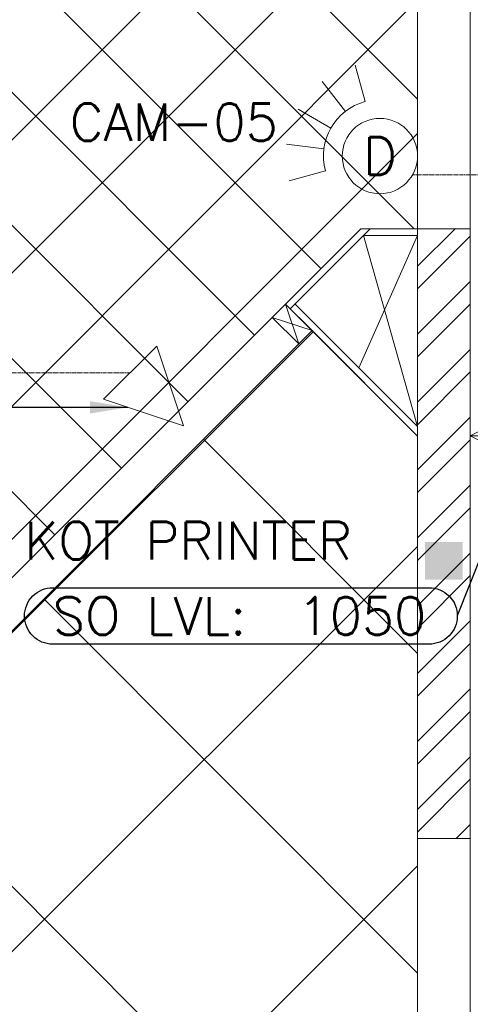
# Model space of a CAD drawing. Header units: millimetres. Extents: x -150 to 17700, y -13097 to 13830.
# Tile 57 of 67: x 13393 to 14590, y 6480 to 9095. Entities that reach past the tile are written whole.
import ezdxf
from ezdxf.enums import TextEntityAlignment as Align

# ---------------------------------------------------------------- set-up
doc = ezdxf.new("R2010")
doc.units = ezdxf.units.MM
doc.header["$MEASUREMENT"] = 0
doc.linetypes.add('HIDDENX2', pattern=[0.75, 0.5, -0.25])
doc.layers.get('0').update_dxf_attribs({"lineweight": 5})
doc.layers.add('ELEC-SO-LVL-TAG', color=7, linetype='Continuous')
for name, color, linetype, lineweight, true_color in [('M-MEP-ELIT-CABLE', 7, 'HIDDENX2', 20, 0x960000), ('M-MEP-ELIT-DEVICES', 5, 'Continuous', 20, 0x0000ff), ('M-MEP-ELTV-CABLE', 7, 'HIDDENX2', 20, 0x007d00), ('M-MEP-ELTV-CAM', 5, 'Continuous', 20, 0x0000ff), ('RCP XREF$0$A-140MM', 9, 'Continuous', 0, 0x808080), ('RCP XREF$0$A-BULKHEAD', 9, 'Continuous', 0, 0x808080), ('RCP XREF$0$A-CEILING-01', 9, 'Continuous', 0, 0x808080), ('RCP XREF$0$A-CEILING-04', 9, 'Continuous', 0, 0x808080), ('RCP XREF$0$A-JOINERY', 9, 'Continuous', 0, 0x808080), ('RCP XREF$0$A-Wall & Column', 9, 'Continuous', 0, 0x808080)]:
    doc.layers.add(name, color=color, linetype=linetype, lineweight=lineweight, true_color=true_color)
doc.layers.add('M-MEP-ELLG-TEXT', color=7, linetype='Continuous', lineweight=15)
doc.layers.add('M-MEP-GEN', color=7, linetype='Continuous', lineweight=5)
doc.styles.add('Oswald Light', font='txt')
doc.styles.add('ROMANS-100', font='romans.shx')
doc.styles.get("Standard").update_dxf_attribs({"font": 'romans.shx'})
doc.dimstyles.new('MDS-50', dxfattribs={"dimtxt": 100, "dimasz": 100, "dimexe": 50, "dimexo": 50, "dimgap": 25, "dimtad": 1, "dimdec": 0, "dimtxsty": 'Oswald Light', "dimcen": 0, "dimdle": 1.5875, "dimazin": 0, "dimtfac": 1, "dimtdec": 0, "dimtix": 1, "dimtmove": 0, "dimatfit": 0, "dimfxl": 1, "dimfrac": 2, "dimtolj": 1, "dimarcsym": 0})

# ---------------------------------------------------------------- blocks, each defined once
blk = doc.blocks.new('RCP XREF')
at = {"lineweight": 0, "true_color": 0x808080}
h = blk.add_hatch(color=8, dxfattribs=at)
h.dxf.hatch_style = 1
h.paths.add_polyline_path([(14470, 9520), (14570, 9520), (14570, 9420), (14470, 9420)])
h.paths.add_polyline_path([(17250, 9520), (17350, 9520), (17350, 9420), (17250, 9420)])
h.paths.add_polyline_path([(14470, 7708), (14570, 7708), (14570, 7608), (14470, 7608)])
h.paths.add_polyline_path([(14470, 5890), (14570, 5890), (14570, 5790), (14470, 5790)])
h.paths.add_polyline_path([(14470, 4080), (14570, 4080), (14570, 3980), (14470, 3980)])
h.paths.add_polyline_path([(15202, 2270), (15302, 2270), (15302, 2170), (15202, 2170)])
h.paths.add_polyline_path([(17250, 2270), (17350, 2270), (17350, 2170), (17250, 2170)])
h.paths.add_polyline_path([(17250, 4080), (17350, 4080), (17350, 3980), (17250, 3980)])
h.paths.add_polyline_path([(17250, 5890), (17350, 5890), (17350, 5790), (17250, 5790)])
h.paths.add_polyline_path([(17250, 7708), (17350, 7708), (17350, 7608), (17250, 7608)])
at = {"color": 8, "lineweight": 0, "true_color": 0x808080}
for p, q in [((14298.8, 8540), (14098.8, 8340)), ((14324.3, 8540), (14111.6, 8327.3)), ((14450, 8540), (14298.8, 8540)), ((14450, 8522), (14306.3, 8522)), ((14063.5, 8304.6), (14098.8, 8340)), ((14098.8, 8340), (14450, 7988.8)), ((14098.8, 8340), (14169.5, 8269.3)), ((14124.3, 8340), (14450, 8014.3)), ((14134.2, 8233.9), (14063.5, 8304.6)), ((14169.5, 8269.3), (14134.2, 8233.9))]:
    blk.add_line(p, q, dxfattribs=at)
at = {"layer": 'RCP XREF$0$A-140MM', "color": 8, "linetype": 'Continuous', "lineweight": 0, "true_color": 0x808080}
for p, q in [((14450, 8440.2), (14549.8, 8540)), ((14450, 8380.1), (14590, 8520.1)), ((14450, 8259.9), (14590, 8399.9)), ((14450, 8199.8), (14590, 8339.8)), ((14450, 8079.6), (14590, 8219.6)), ((14450, 8019.5), (14590, 8159.5)), ((14450, 7899.3), (14590, 8039.3)), ((14450, 7839.2), (14590, 7979.2)), ((14450, 7719), (14590, 7859)), ((14450, 7658.9), (14590, 7798.9)), ((14450, 7538.6), (14590, 7678.6)), ((14450, 7478.5), (14590, 7618.5)), ((14450, 7358.3), (14590, 7498.3)), ((14450, 7298.2), (14590, 7438.2)), ((14450, 7178), (14590, 7318)), ((14450, 7117.9), (14590, 7257.9)), ((14450, 6997.7), (14590, 7137.7)), ((14450, 6937.6), (14590, 7077.6)), ((14552.6, 6920), (14590, 6957.4))]:
    blk.add_line(p, q, dxfattribs=at)
at = {"layer": 'RCP XREF$0$A-BULKHEAD', "color": 8, "lineweight": 0, "ltscale": 5, "true_color": 0x808080}
for p, q in [((11196.7, 5437.9), (14098.8, 8340)), ((14098.8, 8340), (14169.5, 8269.3)), ((14169.5, 8269.3), (11987.9, 6087.6))]:
    blk.add_line(p, q, dxfattribs=at)
at = {"layer": 'RCP XREF$0$A-CEILING-01', "color": 8, "linetype": 'Continuous', "lineweight": 0, "true_color": 0x808080}
for p, q in [((13662.8, 7904), (8186.8, 13380)), ((13839.6, 8080.7), (8540.3, 13380)), ((14016.3, 8257.5), (8893.9, 13380)), ((14193.1, 8434.3), (9247.4, 13380)), ((14450, 8884.5), (9954.5, 13380)), ((14441, 8540), (11886.7, 11094.2)), ((7866.2, 3270), (14450, 9853.8)), ((8219.7, 3270), (14450, 9500.3)), ((13486, 7727.2), (12020, 9193.2)), ((8573.3, 3270), (14450, 9146.7)), ((8926.9, 3270), (14450, 8793.1))]:
    blk.add_line(p, q, dxfattribs=at)
at = {"layer": 'RCP XREF$0$A-CEILING-01', "color": 8, "lineweight": 0, "true_color": 0x808080}
for p, q in [((14450, 8540), (14450, 9620)), ((11904.4, 6145.6), (14298.8, 8540)), ((14298.8, 8540), (14450, 8540)), ((14169.5, 8269.3), (11987.9, 6087.6)), ((14450, 7988.8), (14169.5, 8269.3)), ((14450, 6923.4), (14450, 7988.8)), ((14450, 3520), (14450, 6923.4))]:
    blk.add_line(p, q, dxfattribs=at)
at = {"layer": 'RCP XREF$0$A-CEILING-04', "color": 8, "linetype": 'Continuous', "lineweight": 0, "true_color": 0x808080}
for p, q in [((14172.4, 8266.4), (11988.8, 6086.7)), ((14450, 7411.5), (13881.4, 7981.1)), ((14450, 7695.8), (11335.8, 4587)), ((14450, 6562.3), (13457.1, 7556.9)), ((14450, 5713), (13032.9, 7132.6)), ((14450, 6848), (11760.1, 4162.8))]:
    blk.add_line(p, q, dxfattribs=at)
at = {"layer": 'RCP XREF$0$A-JOINERY', "color": 8, "lineweight": 0, "true_color": 0x808080}
for p, q in [((14098.8, 8340), (11917.1, 6158.3)), ((14169.5, 8269.3), (11987.9, 6087.6))]:
    blk.add_line(p, q, dxfattribs=at)
at = {"layer": 'RCP XREF$0$A-Wall & Column', "color": 8, "lineweight": 0, "true_color": 0x808080}
for p, q in [((14450, 3520), (14450, 9620)), ((14590, 3520), (14590, 9520)), ((14450, 8540), (14590, 8540)), ((14293.5, 8170.8), (14450, 8522)), ((14306.3, 8522), (14450, 8014.3)), ((14098.8, 8340), (14134.2, 8233.9)), ((14063.5, 8304.6), (14169.5, 8269.3)), ((14450, 6920), (14590, 6920))]:
    blk.add_line(p, q, dxfattribs=at)
blk = doc.blocks.new('DOME-CCTV-CM')
at = {"color": 0}
for p, q in [((106.1, 106.1), (176.8, 176.8)), ((138.6, 57.4), (231, 95.7)), ((150, 0), (250, 0)), ((138.6, -57.4), (231, -95.7)), ((106.1, -106.1), (176.8, -176.8))]:
    blk.add_line(p, q, dxfattribs=at)
blk.add_circle((0, 0), 100, dxfattribs=at)
blk.add_arc((0, 0), 150, 315, 45, dxfattribs=at)
blk.add_attdef('D', text='', height=100, dxfattribs=at).set_placement((0, 0), align=Align.MIDDLE_CENTER)
blk = doc.blocks.new('DDO-RJ45')
at = {"color": 0}
blk.add_line((0, 200), (0, 0), dxfattribs=at)
blk.add_lwpolyline([(-100, 200), (100, 200), (0, 0), (0, 0)], close=True, dxfattribs=at)
blk = doc.blocks.new('SDO-RJ45')
at = {"color": 0}
blk.add_lwpolyline([(-100, 200), (100, 200), (0, 0), (0, 0)], close=True, dxfattribs=at)
blk = doc.blocks.new('ELEC-SO-LVL-EQP-TAG')
at = {"layer": 'ELEC-SO-LVL-TAG'}
blk.add_lwpolyline([(75, 72.5), (1075, 72.5, -0.414214), (1150, -2.5), (1150, -2.5, -0.414214), (1075, -77.5), (75, -77.5, -0.414214), (0, -2.5), (0, -2.5, -0.414214)], format="xyb", close=True, dxfattribs=at)
at = {"layer": 'ELEC-SO-LVL-TAG', "insert": (75, -2.5), "char_height": 100, "attachment_point": 4}
blk.add_mtext_dynamic_manual_height_columns('{\\Fromans|c0;SO LVL:}', width=1015.069, gutter_width=1, heights=[0], dxfattribs=at)
at = {"layer": 'ELEC-SO-LVL-TAG', "style": 'ROMANS-100'}
for tag, p in [('SO-EQP', (0, 197.5)), ('SO-LVL', (725, -2.5))]:
    blk.add_attdef(tag, text='', height=100, dxfattribs=at).set_placement(p, align=Align.MIDDLE_LEFT)

msp = doc.modelspace()

# ---------------------------------------------------------------- linework, layer by layer
at = {"layer": 'M-MEP-ELIT-CABLE', "ltscale": 5}
msp.add_lwpolyline([(12657, 1607.4), (12990.1, 1607.4, 0.414214), (13080.1, 1697.4), (13080.1, 8067.5, -0.414214), (13170.1, 8157.5), (13686.5, 8157.5)], format="xyb", dxfattribs=at)
at = {"layer": 'M-MEP-ELTV-CABLE', "ltscale": 5}
msp.add_lwpolyline([(12657, 1507.4), (13090.1, 1507.4, 0.414214), (13180.1, 1597.4), (13180.1, 3018.6, -0.414214), (13270.1, 3108.6), (15344.5, 3108.6, 0.414214), (15434.5, 3198.6), (15434.5, 8593.4, 0.414214), (15344.5, 8683.4), (14436.6, 8683.4)], format="xyb", dxfattribs=at)

# ---------------------------------------------------------------- block references
at = {"ltscale": 5}
msp.add_blockref('RCP XREF', (0, 0), dxfattribs=at)
at = {"layer": 'M-MEP-ELIT-DEVICES'}
for name, p, rotation in [('SDO-RJ45', (13827.9, 8016.1), 44.99999997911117), ('DDO-RJ45', (14590, 7989.5), 270.1777273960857)]:
    msp.add_blockref(name, p, dxfattribs=dict(at, rotation=rotation))
at = {"layer": 'M-MEP-ELLG-TEXT'}
msp.add_blockref('ELEC-SO-LVL-EQP-TAG', (13405.5, 7514), dxfattribs=at).add_auto_attribs({'SO-EQP': 'KOT PRINTER', 'SO-LVL': '1050'})
at = {"layer": 'M-MEP-ELTV-CAM', "lineweight": 0}
ref = msp.add_blockref('DOME-CCTV-CM', (14349.8, 8733), dxfattribs=dict(at, rotation=150.2444243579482))
ref.add_attrib('D', 'D', dxfattribs={"color": 0, "height": 100}).set_placement((14349.8, 8733), align=Align.MIDDLE_CENTER)

# ---------------------------------------------------------------- texts
at = {"layer": 'M-MEP-GEN', "insert": (13802.2, 8823), "char_height": 100, "attachment_point": 5}
msp.add_mtext_dynamic_manual_height_columns('CAM-05', width=262.905, gutter_width=3324.7, heights=[0], dxfattribs=at)

# ---------------------------------------------------------------- leaders
at = {"layer": 'M-MEP-ELLG-TEXT'}
for points in [[(13679.7, 8065.5), (11633.5, 8065.5)], [(14718.6, 7925.7), (14555.4, 7511.4)]]:
    msp.add_leader(points, dimstyle='MDS-50', override={"dimgap": 25, "dimtad": 0}, dxfattribs=at)

doc.saveas('drawing.dxf')
